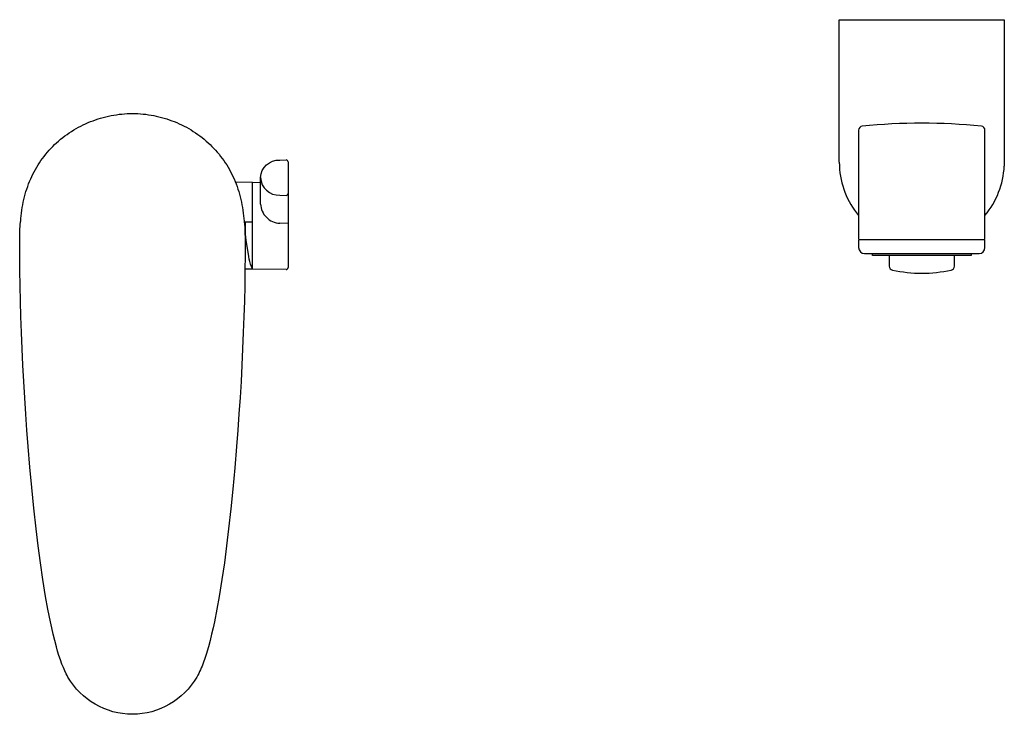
# Model space of a CAD drawing. Header units: millimetres. Extents: x -29 to 221, y -124 to 52.
import ezdxf

# ---------------------------------------------------------------- set-up
doc = ezdxf.new("R2010")
doc.units = ezdxf.units.MM
doc.header["$MEASUREMENT"] = 0
doc.layers.add('PLANNING', color=1, linetype='Continuous')

# ---------------------------------------------------------------- blocks, each defined once
blk = doc.blocks.new('16470000_t')
at = {"layer": 'PLANNING'}
for p, q in [((179.1, 16.11), (179.1, 52.2)), ((179.1, 52.2), (220.9, 52.2)), ((220.9, 52.2), (220.88, 15.14)), ((184, 24.24), (184, -3.3)), ((216, -3.3), (216, 24.24)), ((39.46, 16.2), (39.46, -10.57)), ((30.46, 10.98), (26.12, 11.02)), ((30.46, 11.01), (32.46, 11.03)), ((30.46, -10.99), (30.46, 11.01)), ((32.46, 5.52), (32.46, 12.21)), ((30.46, 0.96), (28.54, 0.96)), ((28.54, 0.96), (28.54, -4.45)), ((39.46, 0.62), (37.34, 0.65)), ((184.25, -3.5), (184, -3.75)), ((184, -3.75), (184, -5.5)), ((184.2, -3.5), (215.8, -3.5)), ((216, -3.75), (215.75, -3.5)), ((216, -5.5), (216, -3.75)), ((185.5, -7), (214.5, -7)), ((187.5, -7.5), (187.5, -7)), ((212.5, -7), (212.5, -7.5)), ((212.5, -7.5), (187.5, -7.5)), ((191.75, -7.5), (191.75, -10.22)), ((208.25, -10.22), (208.25, -7.5)), ((30.46, -10.96), (28.54, -10.98)), ((38.96, -11.07), (30.46, -10.99))]:
    blk.add_line(p, q, dxfattribs=at)
for points in [[(28.28, 1.17), (28.31, 1.08), (28.33, 0.98), (28.35, 0.89), (28.36, 0.8), (28.38, 0.72), (28.39, 0.63), (28.41, 0.45), (28.44, 0.14), (28.46, -0.17), (28.48, -0.8), (28.54, -4.1), (28.55, -7.39), (28.52, -11.28), (28.46, -15.16), (28.37, -19.05), (28.26, -22.93), (28.11, -27.05), (27.94, -31.17), (27.74, -35.28), (27.52, -39.4), (27.28, -43.51), (27.01, -47.63), (26.72, -51.74), (26.41, -55.85), (25.96, -61.25), (25.46, -66.66), (24.95, -71.7), (24.39, -76.74), (23.87, -81.03), (23.31, -85.31), (22.68, -89.59), (21.98, -93.85), (21.41, -97.06), (20.77, -100.25), (20.43, -101.84), (20.06, -103.43), (19.67, -105.01), (19.25, -106.58), (18.67, -108.56), (18.35, -109.54), (18.01, -110.51), (17.64, -111.47), (17.45, -111.95), (17.24, -112.42), (17.03, -112.89), (16.8, -113.36), (16.57, -113.82), (16.32, -114.27, -0.57735), (-16.32, -114.27), (-16.54, -113.87), (-16.74, -113.47), (-17.13, -112.66), (-17.49, -111.84), (-17.83, -111.01), (-18.23, -109.91), (-18.59, -108.81), (-18.93, -107.7), (-19.25, -106.58), (-19.67, -105.01), (-20.06, -103.43), (-20.43, -101.84), (-20.77, -100.25), (-21.41, -97.06), (-21.98, -93.85), (-22.68, -89.59), (-23.31, -85.31), (-23.87, -81.03), (-24.39, -76.74), (-24.97, -71.52), (-25.5, -66.3), (-25.97, -61.08), (-26.41, -55.85), (-26.72, -51.76), (-27, -47.68), (-27.27, -43.53), (-27.52, -39.38), (-27.74, -35.27), (-27.93, -31.16), (-28.11, -27.04), (-28.26, -22.93), (-28.37, -19.05), (-28.46, -15.16), (-28.52, -11.28), (-28.55, -7.39), (-28.54, -4.1), (-28.48, -0.8), (-28.46, -0.17), (-28.44, 0.14), (-28.41, 0.45), (-28.39, 0.63), (-28.38, 0.72), (-28.36, 0.8), (-28.35, 0.89), (-28.33, 0.98), (-28.31, 1.08), (-28.28, 1.17), (-28.23, 1.86), (-28.16, 2.55), (-28.08, 3.24), (-27.99, 3.93), (-27.88, 4.61), (-27.76, 5.3), (-27.63, 5.98), (-27.48, 6.65), (-27.32, 7.32), (-27.14, 7.99), (-26.95, 8.66), (-26.74, 9.31), (-26.52, 9.97), (-26.28, 10.62), (-26.03, 11.26), (-25.76, 11.89), (-25.48, 12.5), (-25.19, 13.09), (-24.89, 13.69), (-24.57, 14.27), (-24.23, 14.85), (-23.89, 15.41), (-23.53, 15.97), (-23.15, 16.52), (-22.76, 17.06), (-22.36, 17.6), (-21.95, 18.12), (-21.52, 18.63), (-21.08, 19.13), (-20.63, 19.62), (-20.17, 20.1), (-19.7, 20.56), (-19.2, 21.03), (-18.7, 21.48), (-18.18, 21.92), (-17.65, 22.34), (-17.11, 22.76), (-16.56, 23.16), (-16, 23.54), (-15.43, 23.91), (-14.86, 24.27), (-14.27, 24.62), (-13.68, 24.95), (-13.08, 25.27), (-12.47, 25.57), (-11.85, 25.86), (-11.23, 26.13), (-10.6, 26.39), (-9.97, 26.63), (-9.33, 26.86), (-8.69, 27.08), (-8.04, 27.28), (-7.38, 27.46), (-6.72, 27.63), (-6.06, 27.79), (-5.4, 27.93), (-4.73, 28.05), (-4.06, 28.15), (-3.38, 28.24), (-2.71, 28.32), (-2.03, 28.38), (-1.36, 28.42), (-0.68, 28.44), (0, 28.45), (0.68, 28.44), (1.36, 28.42), (2.03, 28.38), (2.71, 28.32), (3.38, 28.24), (4.06, 28.15), (4.73, 28.05), (5.4, 27.93), (6.06, 27.79), (6.72, 27.63), (7.38, 27.46), (8.04, 27.28), (8.69, 27.08), (9.33, 26.86), (9.97, 26.63), (10.6, 26.39), (11.23, 26.13), (11.85, 25.86), (12.47, 25.57), (13.08, 25.27), (13.68, 24.95), (14.27, 24.62), (14.86, 24.27), (15.43, 23.91), (16, 23.54), (16.56, 23.16), (17.11, 22.76), (17.65, 22.34), (18.18, 21.92), (18.7, 21.48), (19.2, 21.03), (19.7, 20.56), (20.17, 20.1), (20.63, 19.62), (21.08, 19.13), (21.52, 18.63), (21.95, 18.12), (22.36, 17.6), (22.76, 17.06), (23.15, 16.52), (23.53, 15.97), (23.89, 15.41), (24.23, 14.85), (24.57, 14.27), (24.89, 13.69), (25.19, 13.09), (25.48, 12.5), (25.76, 11.89), (26.03, 11.26), (26.28, 10.62), (26.52, 9.97), (26.74, 9.31), (26.95, 8.66), (27.14, 7.99), (27.32, 7.32), (27.48, 6.65), (27.63, 5.98), (27.76, 5.3), (27.88, 4.61), (27.99, 3.93), (28.08, 3.24), (28.16, 2.55), (28.23, 1.86), (28.28, 1.17)], [(32.46, 12.21, -0.408457), (37.33, 16.66), (38.95, 16.7)], [(32.46, 12.21, 0.408457), (37.33, 7.76), (38.95, 7.72)], [(30.46, -10.89), (30.17, -10.33, -0.04576), (29.5, -7.75), (28.83, -3.66), (28.55, -1.37)]]:
    blk.add_lwpolyline(points, format="xyb", dxfattribs=at)
for centre, radius, start, end in [((185, 24.24), 1, 95.7778, 180), ((200, -124), 150, 84.2222, 95.7778), ((215, 24.24), 1, 360, 84.2222), ((38.96, 16.2), 0.5, 0.0008, 91.3226), ((200.31, 16.11), 21.21, 179.9959, 182.6026), ((199.98, 16.09), 20.88, 182.6026, 220.0632), ((200, 16.1), 20.9, 319.9559, 357.3782), ((38.96, 8.22), 0.5, 268.6774, 0.0008), ((37.36, 5.68), 4.89, 181.901, 225.7773), ((37.5, 5.56), 4.91, 223.6209, 268.1881), ((184.2, -3.3), 0.2, 180, 270), ((215.8, -3.3), 0.2, 270, 0), ((185.5, -5.5), 1.5, 180, 270), ((214.5, -5.5), 1.5, 270, 360), ((38.96, -10.57), 0.5, 269.5, 0.0006), ((192.75, -10.22), 1, 180, 257.688), ((200, 23), 35, 257.688, 282.312), ((207.25, -10.22), 1, 282.312, 0)]:
    blk.add_arc(centre, radius, start, end, dxfattribs=at)

msp = doc.modelspace()

# ---------------------------------------------------------------- block references
msp.add_blockref('16470000_t', (0, 0))

doc.saveas('drawing.dxf')
